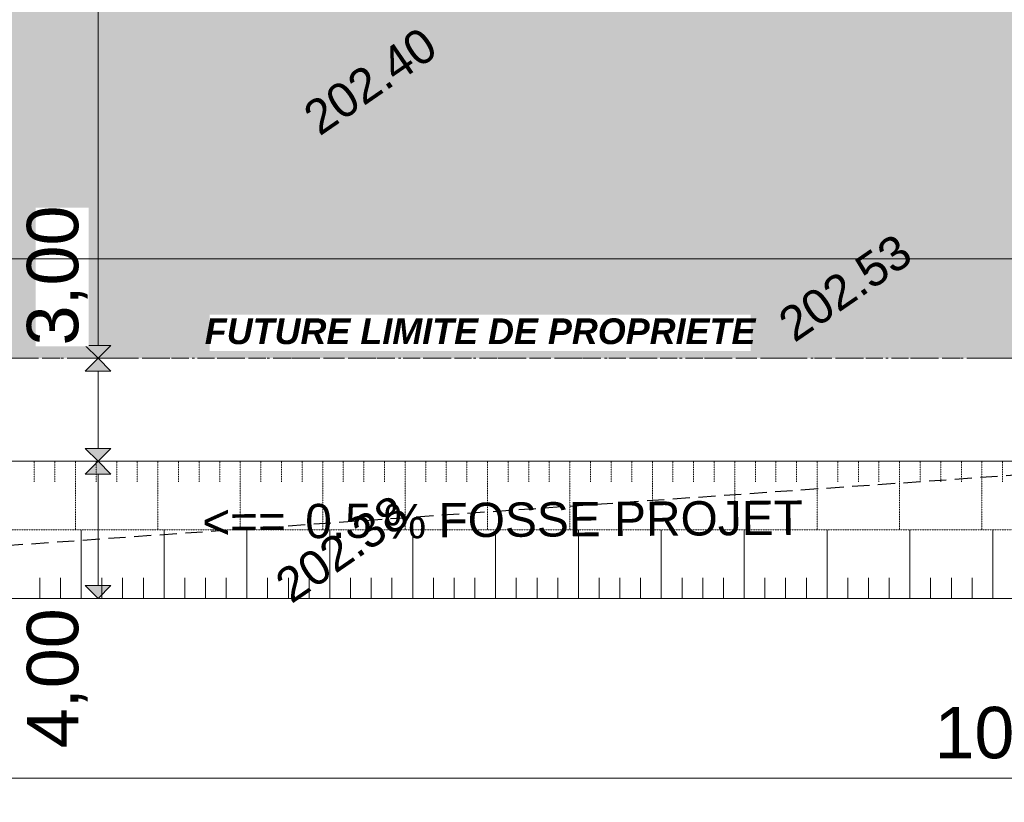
# Model space of a CAD drawing. Header units: millimetres. Extents: x -7175 to 180407, y -10650 to 115854.
# Tile 3 of 12: x 20201 to 48924, y -5943 to 16871. Entities that reach past the tile are written whole.
import ezdxf

# ---------------------------------------------------------------- set-up
doc = ezdxf.new("R2010")
doc.units = ezdxf.units.MM
doc.header["$MEASUREMENT"] = 0
for name, pattern in [('AI-Linetype-1', [750, 500, -250]), ('Axe', [546.805537, 264.583325, -105.833328, 70.555556, -105.833328]), ('Grille', [2, 1, -1]), ('Wipeout_Contour', [1000, 0, -1000])]:
    doc.linetypes.add(name, pattern=pattern)
for name, color, linetype in [('Nouveau_01-PAP LOTS CONTOURS.Topo', 7, 'Continuous'), ('Nouveau_01-PAP- FOSSE PROJET.Topo', 7, 'Continuous'), ('Nouveau_2D - Cotations - 1_100.2D', 7, 'Continuous'), ('Nouveau_Finitions - Etanchéité.5-Etanchéité', 7, 'Continuous'), ('Nouveau_X-PTS TOPO-TEXTE TOPOALT.Topo', 7, 'Continuous'), ('Nouveau_X-PTS TOPO-TOPOPOINT.Topo', 7, 'Continuous'), ('Nouveau_Y-FDP TOPO-CN_1_00.Topo', 7, 'Continuous')]:
    doc.layers.add(name, color=color, linetype=linetype)
doc.styles.add('STYLE_GENERE_1', font='txt')
doc.styles.add('STYLE_GENERE_4', font='arial.ttf')
doc.dimstyles.new('STYLE_GENERE__1', dxfattribs={"dimtxt": 1500, "dimasz": 712.5, "dimexe": 0.18, "dimexo": 50, "dimgap": 0, "dimtad": 1, "dimlfac": 0.001, "dimzin": 0, "dimdsep": 46, "dimtxsty": 'STYLE_GENERE_1', "dimblk": 'ARROWHEAD_10', "dimblk1": 'ARROWHEAD_10', "dimblk2": 'ARROWHEAD_10', "dimcen": 0.09, "dimclrd": 256, "dimclre": 256, "dimclrt": 256, "dimazin": 0, "dimtfac": 1, "dimtdec": 4, "dimtmove": 0, "dimatfit": 3, "dimfxl": 0, "dimtolj": 1, "dimtzin": 0, "dimarcsym": 0})
doc.dimstyles.new('STYLE_GENERE__2', dxfattribs={"dimtxt": 1500, "dimasz": 712.5, "dimexe": 0.18, "dimexo": 50, "dimgap": 0, "dimtad": 1, "dimtih": 1, "dimtoh": 1, "dimlfac": 0.001, "dimzin": 0, "dimdsep": 46, "dimtxsty": 'STYLE_GENERE_1', "dimblk": 'ARROWHEAD_10', "dimblk1": 'ARROWHEAD_10', "dimblk2": 'ARROWHEAD_10', "dimcen": 0.09, "dimclrd": 256, "dimclre": 256, "dimclrt": 256, "dimazin": 0, "dimtfac": 1, "dimtdec": 4, "dimtmove": 0, "dimatfit": 3, "dimfxl": 0, "dimtolj": 1, "dimtzin": 0, "dimarcsym": 0})

# ---------------------------------------------------------------- blocks, each defined once
blk = doc.blocks.new('*D25')
at = {"layer": 'Nouveau_2D - Cotations - 1_100.2D', "linetype": 'Continuous', "lineweight": 15, "true_color": 0xa80f02}
for points in [[(22489, 4000), (22864, 4375), (22114, 4375)], [(22489, 4000), (22114, 3625), (22864, 3625)], [(22489, 0), (22864, 375), (22114, 375)]]:
    blk.add_hatch(color=14, dxfattribs=at).paths.add_polyline_path(points)
at = {"layer": 'Nouveau_2D - Cotations - 1_100.2D', "color": 11, "linetype": 'Continuous', "lineweight": 15, "true_color": 0xfd8379}
for p, q in [((23192, 4000), (21786, 4000)), ((22489, 375), (22489, 3625)), ((23192, 0), (21786, 0))]:
    blk.add_line(p, q, dxfattribs=at)
at = {"layer": 'Nouveau_2D - Cotations - 1_100.2D', "color": 14, "linetype": 'Continuous', "lineweight": 15, "true_color": 0xa80f02}
for p, q in [((22489, 4000), (22114, 3625)), ((22489, 4000), (22864, 3625)), ((22864, 3625), (22114, 3625)), ((22114, 375), (22864, 375)), ((22489, 0), (22114, 375)), ((22489, 0), (22864, 375))]:
    blk.add_line(p, q, dxfattribs=at)
at = {"color": 254, "linetype": 'Wipeout_Contour', "lineweight": 0, "ltscale": 86653.748094}
blk.add_wipeout([(22214, -4391), (22214, -350), (20664, -350), (20664, -4391)], dxfattribs=at).dxf.layer = 'Nouveau_2D - Cotations - 1_100.2D'
at = {"layer": 'Nouveau_2D - Cotations - 1_100.2D', "color": 14, "lineweight": 15, "true_color": 0xa80f02, "insert": (22189, -4366), "char_height": 1500, "attachment_point": 7, "rotation": 90, "style": 'STYLE_GENERE_1'}
blk.add_mtext('\\A1;{\\pql;\\fArial|b0|i0|c0|p38;4,00}', dxfattribs=at)
blk = doc.blocks.new('ARROWHEAD_10')
at = {"linetype": 'Continuous', "lineweight": 0}
blk.add_hatch(color=0, dxfattribs=at).paths.add_polyline_path([(-0.525, 0.525), (0, 0), (-0.525, -0.525)])
at = {"color": 0, "linetype": 'Continuous', "lineweight": 0}
blk.add_line((0, 0), (-1, 0), dxfattribs=at)
blk = doc.blocks.new('*D26')
at = {"layer": 'Nouveau_2D - Cotations - 1_100.2D', "linetype": 'Continuous', "lineweight": 15, "true_color": 0xa80f02}
for points in [[(22489, 7000), (22864, 7375), (22114, 7375)], [(22489, 7000), (22114, 6625), (22864, 6625)], [(22489, 4000), (22864, 4375), (22114, 4375)], [(22489, 4000), (22114, 3625), (22864, 3625)]]:
    blk.add_hatch(color=14, dxfattribs=at).paths.add_polyline_path(points)
at = {"layer": 'Nouveau_2D - Cotations - 1_100.2D', "color": 11, "linetype": 'Continuous', "lineweight": 15, "true_color": 0xfd8379}
for p, q in [((23192, 7000), (21786, 7000)), ((22489, 4375), (22489, 6625)), ((23192, 4000), (21786, 4000))]:
    blk.add_line(p, q, dxfattribs=at)
at = {"layer": 'Nouveau_2D - Cotations - 1_100.2D', "color": 14, "linetype": 'Continuous', "lineweight": 15, "true_color": 0xa80f02}
for p, q in [((22489, 7000), (22114, 6625)), ((22489, 7000), (22864, 6625)), ((22864, 6625), (22114, 6625)), ((22114, 4375), (22864, 4375)), ((22489, 4000), (22114, 4375)), ((22489, 4000), (22864, 4375))]:
    blk.add_line(p, q, dxfattribs=at)
blk = doc.blocks.new('*D27')
at = {"layer": 'Nouveau_2D - Cotations - 1_100.2D', "linetype": 'Continuous', "lineweight": 15, "true_color": 0xa80f02}
for points in [[(22489, 33627), (22114, 33252), (22864, 33252)], [(22489, 7000), (22864, 7375), (22114, 7375)], [(22489, 7000), (22114, 6625), (22864, 6625)]]:
    blk.add_hatch(color=14, dxfattribs=at).paths.add_polyline_path(points)
at = {"layer": 'Nouveau_2D - Cotations - 1_100.2D', "color": 11, "linetype": 'Continuous', "lineweight": 15, "true_color": 0xfd8379}
for p, q in [((23192, 33627), (21786, 33627)), ((22489, 7375), (22489, 33252)), ((23192, 7000), (21786, 7000))]:
    blk.add_line(p, q, dxfattribs=at)
at = {"layer": 'Nouveau_2D - Cotations - 1_100.2D', "color": 14, "linetype": 'Continuous', "lineweight": 15, "true_color": 0xa80f02}
for p, q in [((22489, 33627), (22114, 33252)), ((22489, 33627), (22864, 33252)), ((22864, 33252), (22114, 33252)), ((22114, 7375), (22864, 7375)), ((22489, 7000), (22114, 7375)), ((22489, 7000), (22864, 7375))]:
    blk.add_line(p, q, dxfattribs=at)
at = {"color": 254, "linetype": 'Wipeout_Contour', "lineweight": 0, "ltscale": 123991.850698}
blk.add_wipeout([(22214, 19720), (22214, 24899), (20664, 24899), (20664, 19720)], dxfattribs=at).dxf.layer = 'Nouveau_2D - Cotations - 1_100.2D'
at = {"layer": 'Nouveau_2D - Cotations - 1_100.2D', "color": 14, "lineweight": 15, "true_color": 0xa80f02, "insert": (22189, 19745), "char_height": 1500, "attachment_point": 7, "rotation": 90, "style": 'STYLE_GENERE_1'}
blk.add_mtext('\\A1;{\\pql;\\fArial|b0|i0|c0|p38;26,63}', dxfattribs=at)
at = {"color": 254, "linetype": 'Wipeout_Contour', "lineweight": 0, "ltscale": 93891.182472}
blk.add_wipeout([(22214, 7350), (22214, 11391), (20664, 11391), (20664, 7350)], dxfattribs=at).dxf.layer = 'Nouveau_2D - Cotations - 1_100.2D'
at = {"layer": 'Nouveau_2D - Cotations - 1_100.2D', "color": 14, "lineweight": 15, "true_color": 0xa80f02, "insert": (22189, 7375), "char_height": 1500, "attachment_point": 7, "rotation": 90, "style": 'STYLE_GENERE_1'}
blk.add_mtext('\\A1;{\\pql;\\fArial|b0|i0|c0|p38;3,00}', dxfattribs=at)
blk = doc.blocks.new('*D28')
at = {"layer": 'Nouveau_2D - Cotations - 1_100.2D', "linetype": 'Continuous', "lineweight": 15, "true_color": 0xa80f02}
for points in [[(8926, 9901), (9301, 9526), (9301, 10276)], [(100041, 9901), (99666, 10276), (99666, 9526)]]:
    blk.add_hatch(color=14, dxfattribs=at).paths.add_polyline_path(points)
at = {"layer": 'Nouveau_2D - Cotations - 1_100.2D', "color": 11, "linetype": 'Continuous', "lineweight": 15, "true_color": 0xfd8379}
for p, q in [((8926, 9198), (8926, 10604)), ((100041, 9198), (100041, 10604)), ((9301, 9901), (99666, 9901))]:
    blk.add_line(p, q, dxfattribs=at)
at = {"layer": 'Nouveau_2D - Cotations - 1_100.2D', "color": 14, "linetype": 'Continuous', "lineweight": 15, "true_color": 0xa80f02}
for p, q in [((8926, 9901), (9301, 10276)), ((9301, 10276), (9301, 9526)), ((99666, 9526), (99666, 10276)), ((100041, 9901), (99666, 10276)), ((8926, 9901), (9301, 9526)), ((100041, 9901), (99666, 9526))]:
    blk.add_line(p, q, dxfattribs=at)
at = {"color": 254, "linetype": 'Wipeout_Contour', "lineweight": 0, "ltscale": 222323.658401}
blk.add_wipeout([(51970, 10176), (56998, 10176), (56998, 11726), (51970, 11726)], dxfattribs=at).dxf.layer = 'Nouveau_2D - Cotations - 1_100.2D'
at = {"layer": 'Nouveau_2D - Cotations - 1_100.2D', "color": 14, "lineweight": 15, "true_color": 0xa80f02, "insert": (51995, 10201), "char_height": 1500, "attachment_point": 7, "style": 'STYLE_GENERE_1'}
blk.add_mtext('\\A1;{\\pql;\\fArial|b0|i0|c0|p38;91,11}', dxfattribs=at)
blk = doc.blocks.new('*D33')
at = {"layer": 'Nouveau_2D - Cotations - 1_100.2D', "linetype": 'Continuous', "lineweight": 15, "true_color": 0xa80f02}
for points in [[(-600, -5240), (-225, -5615), (-225, -4865)], [(100641, -5240), (100266, -4865), (100266, -5615)]]:
    blk.add_hatch(color=14, dxfattribs=at).paths.add_polyline_path(points)
at = {"layer": 'Nouveau_2D - Cotations - 1_100.2D', "color": 11, "linetype": 'Continuous', "lineweight": 15, "true_color": 0xfd8379}
for p, q in [((-600, -5943), (-600, -4537)), ((100641, -5943), (100641, -4537)), ((-225, -5240), (100266, -5240))]:
    blk.add_line(p, q, dxfattribs=at)
at = {"layer": 'Nouveau_2D - Cotations - 1_100.2D', "color": 14, "linetype": 'Continuous', "lineweight": 15, "true_color": 0xa80f02}
for p, q in [((-600, -5240), (-225, -4865)), ((-225, -4865), (-225, -5615)), ((100266, -5615), (100266, -4865)), ((100641, -5240), (100266, -4865)), ((-600, -5240), (-225, -5615)), ((100641, -5240), (100266, -5615))]:
    blk.add_line(p, q, dxfattribs=at)
at = {"color": 254, "linetype": 'Wipeout_Contour', "lineweight": 0, "ltscale": 200810.07794}
blk.add_wipeout([(46862, -4965), (53179, -4965), (53179, -3415), (46862, -3415)], dxfattribs=at).dxf.layer = 'Nouveau_2D - Cotations - 1_100.2D'
at = {"layer": 'Nouveau_2D - Cotations - 1_100.2D', "color": 14, "lineweight": 15, "true_color": 0xa80f02, "insert": (46887, -4940), "char_height": 1500, "attachment_point": 7, "style": 'STYLE_GENERE_1'}
blk.add_mtext('\\A1;{\\pql;\\fArial|b0|i0|c0|p38;101,24}', dxfattribs=at)

msp = doc.modelspace()

# ---------------------------------------------------------------- hatches: boundary and pattern name
at = {"layer": 'Nouveau_Finitions - Etanchéité.5-Etanchéité', "linetype": 'Continuous', "lineweight": 0, "true_color": 0x191919}
msp.add_hatch(color=250, dxfattribs=at).paths.add_polyline_path([(15298.272, 75014.152), (5957.365, 10429.423), (8926.472, 7000), (100041.348, 7000), (100041.348, 93750.768), (73174.388, 91936.189, 0.079278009), (67799.409, 90702.243), (50064.263, 83538.536, -0.042459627), (39452.607, 80267.37)])

# ---------------------------------------------------------------- linework, layer by layer
at = {"layer": 'Nouveau_01-PAP LOTS CONTOURS.Topo', "color": 7, "linetype": 'Continuous', "lineweight": 15, "flags": 128}
msp.add_lwpolyline([(167959.418, 98337.917), (73174.388, 91936.189, 0.079278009), (67799.409, 90702.243), (50064.264, 83538.537, -0.042459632), (39452.607, 80267.37), (7909.512, 73407.204), (7842.919, 72369.344), (-2623.879, 0), (69287.46, 0), (118935.585, 0), (167959.418, 9421.579)], format="xyb", dxfattribs=at)
at = {"layer": 'Nouveau_01-PAP- FOSSE PROJET.Topo', "color": 114, "linetype": 'Grille', "lineweight": 15, "true_color": 0x00ad56}
for p, q in [((20627.007, 4000), (20627.007, 3400)), ((21227.999, 4000), (21227.999, 3400)), ((21828.991, 4000), (21828.991, 2000)), ((22429.983, 4000), (22429.983, 3400)), ((23030.974, 4000), (23030.974, 3400)), ((23631.966, 4000), (23631.966, 3400)), ((24232.958, 4000), (24232.958, 2000)), ((24833.95, 4000), (24833.95, 3400)), ((25434.941, 4000), (25434.941, 3400)), ((26035.933, 4000), (26035.933, 3400)), ((26636.925, 4000), (26636.925, 2000)), ((27237.917, 4000), (27237.917, 3400)), ((27838.909, 4000), (27838.909, 3400)), ((28439.9, 4000), (28439.9, 3400)), ((29040.892, 4000), (29040.892, 2000)), ((29641.884, 4000), (29641.884, 3400)), ((30242.876, 4000), (30242.876, 3400)), ((30843.868, 4000), (30843.868, 3400)), ((31444.859, 4000), (31444.859, 2000)), ((32045.851, 4000), (32045.851, 3400)), ((32646.843, 4000), (32646.843, 3400)), ((33247.835, 4000), (33247.835, 3400)), ((33848.826, 4000), (33848.826, 2000)), ((34449.818, 4000), (34449.818, 3400)), ((35050.81, 4000), (35050.81, 3400)), ((35651.802, 4000), (35651.802, 3400)), ((36252.794, 4000), (36252.794, 2000)), ((36853.785, 4000), (36853.785, 3400)), ((37454.777, 4000), (37454.777, 3400)), ((38055.769, 4000), (38055.769, 3400)), ((38656.761, 4000), (38656.761, 2000)), ((39257.753, 4000), (39257.753, 3400)), ((39858.744, 4000), (39858.744, 3400)), ((40459.736, 4000), (40459.736, 3400)), ((41060.728, 4000), (41060.728, 2000)), ((41661.72, 4000), (41661.72, 3400)), ((42262.711, 4000), (42262.711, 3400)), ((42863.703, 4000), (42863.703, 3400)), ((43464.695, 4000), (43464.695, 2000)), ((44065.687, 4000), (44065.687, 3400)), ((44666.679, 4000), (44666.679, 3400)), ((45267.67, 4000), (45267.67, 3400)), ((45868.662, 4000), (45868.662, 2000)), ((46469.654, 4000), (46469.654, 3400)), ((47070.646, 4000), (47070.646, 3400)), ((47671.638, 4000), (47671.638, 3400)), ((48272.629, 4000), (48272.629, 2000)), ((48873.621, 4000), (48873.621, 3400))]:
    msp.add_line(p, q, dxfattribs=at)
at = {"layer": 'Nouveau_01-PAP- FOSSE PROJET.Topo', "color": 114, "linetype": 'Continuous', "lineweight": 15, "true_color": 0x00ad56}
for p, q in [((21995.359, 0), (21995.359, 2000)), ((24412.975, 0), (24412.975, 2000)), ((26830.59, 0), (26830.59, 2000)), ((29248.205, 0), (29248.205, 2000)), ((31665.82, 0), (31665.82, 2000)), ((34083.435, 0), (34083.435, 2000)), ((36501.05, 0), (36501.05, 2000)), ((38918.665, 0), (38918.665, 2000)), ((41336.281, 0), (41336.281, 2000)), ((43753.896, 0), (43753.896, 2000)), ((46171.511, 0), (46171.511, 2000)), ((48589.126, 0), (48589.126, 2000)), ((20786.552, 0), (20786.552, 600)), ((21390.956, 0), (21390.956, 600)), ((22599.763, 0), (22599.763, 600)), ((23204.167, 0), (23204.167, 600)), ((23808.571, 0), (23808.571, 600)), ((25017.378, 0), (25017.378, 600)), ((25621.782, 0), (25621.782, 600)), ((26226.186, 0), (26226.186, 600)), ((27434.993, 0), (27434.993, 600)), ((28039.397, 0), (28039.397, 600)), ((28643.801, 0), (28643.801, 600)), ((29852.609, 0), (29852.609, 600)), ((30457.012, 0), (30457.012, 600)), ((31061.416, 0), (31061.416, 600)), ((32270.224, 0), (32270.224, 600)), ((32874.628, 0), (32874.628, 600)), ((33479.031, 0), (33479.031, 600)), ((34687.839, 0), (34687.839, 600)), ((35292.243, 0), (35292.243, 600)), ((35896.647, 0), (35896.647, 600)), ((37105.454, 0), (37105.454, 600)), ((37709.858, 0), (37709.858, 600)), ((38314.262, 0), (38314.262, 600)), ((39523.069, 0), (39523.069, 600)), ((40127.473, 0), (40127.473, 600)), ((40731.877, 0), (40731.877, 600)), ((41940.684, 0), (41940.684, 600)), ((42545.088, 0), (42545.088, 600)), ((43149.492, 0), (43149.492, 600)), ((44358.3, 0), (44358.3, 600)), ((44962.703, 0), (44962.703, 600)), ((45567.107, 0), (45567.107, 600)), ((46775.915, 0), (46775.915, 600)), ((47380.319, 0), (47380.319, 600)), ((47984.722, 0), (47984.722, 600))]:
    msp.add_line(p, q, dxfattribs=at)
at = {"layer": 'Nouveau_01-PAP- FOSSE PROJET.Topo', "color": 114, "linetype": 'Continuous', "lineweight": 15, "flags": 128}
msp.add_lwpolyline([(12168.614, 74333.497), (1996.262, 4000), (67504.366, 4000), (69287.46, 0)], dxfattribs=at)
at = {"layer": 'Nouveau_01-PAP- FOSSE PROJET.Topo', "color": 114, "linetype": 'Grille', "lineweight": 15, "flags": 128}
msp.add_lwpolyline([(10082.176, 73879.727), (16.857, 4286.282, 0.456936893), (1996.262, 2000), (66206.197, 2000), (67104.946, -16.155)], format="xyb", dxfattribs=at)
at = {"layer": 'Nouveau_01-PAP- FOSSE PROJET.Topo', "color": 114, "linetype": 'Continuous', "lineweight": 15, "flags": 128}
msp.add_lwpolyline([(7995.737, 73425.957), (-2127.88, 3429.423, 0.456936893), (841.227, 0), (64908.028, 0), (65030.422, -274.564)], format="xyb", dxfattribs=at)
at = {"layer": 'Nouveau_Finitions - Etanchéité.5-Etanchéité', "color": 12, "linetype": 'AI-Linetype-1', "lineweight": 20, "true_color": 0xe40006, "flags": 128}
msp.add_lwpolyline([(15298.272, 75014.152), (5957.365, 10429.423), (8926.472, 7000), (100041.348, 7000), (100041.348, 93750.768), (73174.388, 91936.189, 0.079278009), (67799.409, 90702.243), (50064.263, 83538.536, -0.042459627), (39452.607, 80267.37)], format="xyb", close=True, dxfattribs=at)
at = {"layer": 'Nouveau_X-PTS TOPO-TOPOPOINT.Topo', "color": 7, "linetype": 'Continuous', "lineweight": 40}
for p, q in [((30022.361, 14328.143), (30022.403, 14328.171)), ((43875.014, 8307.233), (43875.055, 8307.261)), ((29199.128, 693.999), (29199.169, 694.027))]:
    msp.add_line(p, q, dxfattribs=at)
at = {"layer": 'Nouveau_Y-FDP TOPO-CN_1_00.Topo', "color": 5, "linetype": 'AI-Linetype-1', "lineweight": 25}
msp.add_line((180406.813, 12764.881), (-2667.718, -37.955), dxfattribs=at)
at = {"layer": 'Nouveau_Y-FDP TOPO-CN_1_00.Topo', "color": 12, "linetype": 'Axe', "lineweight": 20, "true_color": 0xe40006, "flags": 128}
msp.add_lwpolyline([(100041.348, 7000), (8926.472, 7000), (5957.365, 10429.423), (15298.272, 75014.152)], dxfattribs=at)

# ---------------------------------------------------------------- texts
at = {"layer": 'Nouveau_01-PAP- FOSSE PROJET.Topo', "color": 150, "linetype": 'Continuous', "lineweight": 20, "char_height": 1000, "attachment_point": 7, "rotation": 0.4019739, "style": 'STYLE_GENERE_1'}
for s, insert in [('\\A1;{\\pql;\\fArial|b0|i0|c0|p38;0.5}', (28534.437, 1739.738)), ('\\A1;{\\pql;\\fArial|b0|i0|c0|p38; % }', (30436.244, 1733.194)), ('\\A1;{\\pql;\\fArial|b0|i0|c0|p38;FOSSE PROJET}', (32420.056, 1766.999)), ('\\A1;{\\pql;\\fArial|b0|i0|c0|p38;<}', (25534.395, 1735.147)), ('\\A1;{\\pql;\\fArial|b0|i0|c0|p38;==}', (26338.947, 1740.792)), ('\\A1;{\\pql;\\fArial|b0|i0|c0|p38;^I}', (27948.05, 1752.081))]:
    msp.add_mtext(s, dxfattribs=dict(at, insert=insert))
at = {"layer": 'Nouveau_X-PTS TOPO-TEXTE TOPOALT.Topo', "color": 7, "linetype": 'Continuous', "lineweight": 15, "char_height": 1000, "attachment_point": 7, "rotation": 34.5270722, "style": 'STYLE_GENERE_1'}
for s, insert in [('\\A1;{\\pql;\\fArial|b0|i0|c0|p38;202.40}', (28956.048, 13449.699)), ('\\A1;{\\pql;\\fArial|b0|i0|c0|p38;202.53}', (42809.089, 7428.224)), ('\\A1;{\\pql;\\fArial|b0|i0|c0|p38;202.38}', (28133.203, -185.009))]:
    msp.add_mtext(s, dxfattribs=dict(at, insert=insert))

# ---------------------------------------------------------------- next in the draw order: dimensions: what is measured, and where the dimension line sits
at = {"layer": 'Nouveau_2D - Cotations - 1_100.2D', "color": 11, "linetype": 'Continuous', "lineweight": 15, "true_color": 0xfd8379}
dim = msp.add_linear_dim(base=(22489.214, 4000), p1=(23204.167, 0), p2=(67504.366, 4000), angle=90, dimstyle='STYLE_GENERE__1', dxfattribs=at)
dim.commit()
dim.dimension.update_dxf_attribs({"geometry": '*D25', "text_midpoint": (21439.214, -2417.632), "dimtype": 160, "text_rotation": 90})

# ---------------------------------------------------------------- next in the draw order: dimensions: what is measured, and where the dimension line sits
dim = msp.add_linear_dim(base=(22489.214, 7000), p1=(67504.366, 4000), p2=(8926.472, 7000), angle=90, dimstyle='STYLE_GENERE__1', dxfattribs=at)
dim.commit()
dim.dimension.update_dxf_attribs({"geometry": '*D26', "text_midpoint": (21439.214, 9323.237), "dimtype": 160, "text_rotation": 90})

# ---------------------------------------------------------------- next in the draw order: dimensions: what is measured, and where the dimension line sits
dim = msp.add_linear_dim(base=(22489.214, 33627.283), p1=(8926.472, 7000), p2=(18457.416, 33627.283), angle=90, dimstyle='STYLE_GENERE__1', dxfattribs=at)
dim.commit()
dim.dimension.update_dxf_attribs({"geometry": '*D27', "text_midpoint": (21439.214, 22264.511), "dimtype": 160, "text_rotation": 90})

# ---------------------------------------------------------------- next in the draw order: dimensions: what is measured, and where the dimension line sits
dim = msp.add_linear_dim(base=(100041.348, 9900.713), p1=(8926.472, 7000), p2=(100041.348, 0), dimstyle='STYLE_GENERE__2', dxfattribs=at)
dim.commit()
dim.dimension.update_dxf_attribs({"geometry": '*D28', "text_midpoint": (54514.773, 10950.713), "dimtype": 160})

# ---------------------------------------------------------------- next in the draw order: dimensions: what is measured, and where the dimension line sits
dim = msp.add_linear_dim(base=(100641.348, -5240.025), p1=(-600, 0), p2=(100641.348, 0), dimstyle='STYLE_GENERE__2', dxfattribs=at)
dim.commit()
dim.dimension.update_dxf_attribs({"geometry": '*D33', "text_midpoint": (49978.726, -4190.025), "dimtype": 160})

# ---------------------------------------------------------------- next in the draw order: wipeouts: each hides what was drawn before it
at = {"color": 20, "linetype": 'Wipeout_Contour', "lineweight": 15, "ltscale": 138256.159282, "true_color": 0xfd4435}
msp.add_wipeout([(25739.259, 8275.849), (41524.409, 8275.849), (41524.409, 7215.134), (25739.259, 7215.134)], dxfattribs=at).dxf.layer = 'Nouveau_Finitions - Etanchéité.5-Etanchéité'

# ---------------------------------------------------------------- next in the draw order: texts
at = {"layer": 'Nouveau_Finitions - Etanchéité.5-Etanchéité', "color": 20, "linetype": 'Continuous', "lineweight": 15, "true_color": 0xfd4435, "insert": (33631.834, 8163.349), "char_height": 750, "attachment_point": 2, "style": 'STYLE_GENERE_4'}
msp.add_mtext('\\A1;{\\pqc;\\fArial|b1|i1|c0|p38;FUTURE LIMITE DE PROPRIETE}', dxfattribs=at)

doc.saveas('drawing.dxf')
